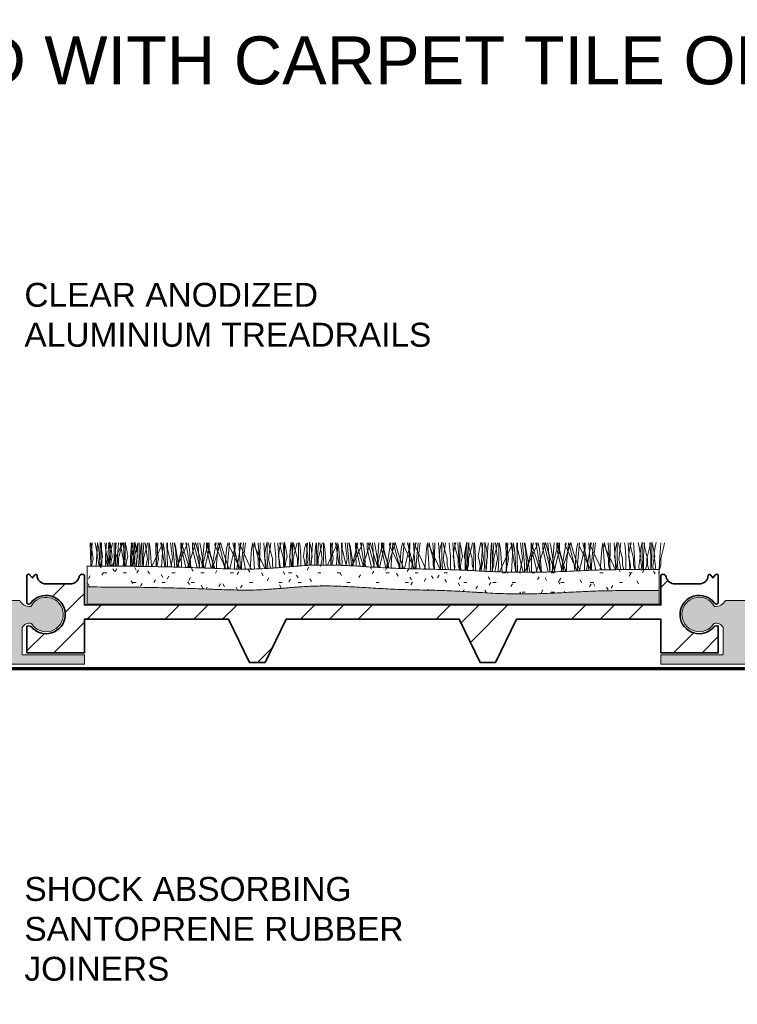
# Model space of a CAD drawing. Header units: millimetres. Extents: x -183 to 175, y -35 to 68.
# Tile 3 of 4: x -37 to 38, y -35 to 68. Entities that reach past the tile are written whole.
import ezdxf

# ---------------------------------------------------------------- set-up
doc = ezdxf.new("R2010")
doc.units = ezdxf.units.MM
for name, color, linetype, lineweight in [('FS-DETAIL', 3, 'Continuous', 35), ('FS-DETAIL-HATCH', 253, 'Continuous', 13), ('FS-DETAIL-THIN', 8, 'Continuous', 18), ('FS-DETAIL-WIDE', 4, 'Continuous', 70), ('FS-TEXT', 7, 'Continuous', 25)]:
    doc.layers.add(name, color=color, linetype=linetype, lineweight=lineweight)
doc.styles.add('Arial', font='arial.ttf', dxfattribs={"height": 2.5})

# ---------------------------------------------------------------- blocks, each defined once
blk = doc.blocks.new('CARPET_H_PROFILE_MAXI')
at = {"layer": 'FS-DETAIL-HATCH'}
for p, q in [((-73.39, -53.15), (-73.34, -55.57)), ((-73.1, -54.82), (-73.32, -53.15)), ((-73.18, -53.15), (-73.25, -54.11)), ((-72.8, -53.51), (-72.88, -53.15)), ((-72.78, -55.58), (-72.63, -53.16)), ((-72.5, -53.81), (-72.63, -53.16)), ((-72.21, -53.73), (-72.37, -53.08)), ((-72.37, -53.43), (-72.37, -53.08)), ((-72.37, -54.75), (-72.37, -53.43)), ((-72.23, -53.15), (-72.18, -55.58)), ((-71.64, -54.82), (-71.86, -53.15)), ((-71.68, -53.15), (-71.74, -53.55)), ((-71.44, -53.15), (-71.51, -54.11)), ((-71.34, -53.81), (-71.47, -53.15)), ((-71.19, -53.77), (-71.36, -53.08)), ((-71.36, -53.43), (-71.36, -53.08)), ((-71.36, -54.75), (-71.36, -53.43)), ((-71.16, -53.66), (-71.06, -53.15)), ((-71.15, -55.59), (-70.12, -53.4)), ((-70.91, -53.43), (-70.91, -53.15)), ((-70.91, -54.75), (-70.91, -53.43)), ((-70.76, -53.15), (-70.71, -55.6)), ((-70.67, -53.15), (-70.72, -53.55)), ((-70.43, -53.15), (-70.5, -54.11)), ((-70.18, -53.51), (-70.26, -53.15)), ((-70.12, -53.4), (-70.17, -53.15)), ((-70.15, -53.66), (-70.05, -53.15)), ((-69.88, -53.81), (-70, -53.15)), ((-69.9, -53.43), (-69.9, -53.15)), ((-69.9, -54.75), (-69.9, -53.43)), ((-69.59, -53.73), (-69.75, -53.08)), ((-69.75, -53.43), (-69.75, -53.08)), ((-69.75, -54.75), (-69.75, -53.43)), ((-69.06, -53.15), (-69.11, -53.55)), ((-68.89, -54.82), (-69.11, -53.15)), ((-68.96, -53.15), (-69.04, -54.11)), ((-68.82, -53.15), (-68.89, -54.11)), ((-68.57, -53.73), (-68.74, -53.08)), ((-68.74, -53.43), (-68.74, -53.08)), ((-68.74, -54.75), (-68.74, -53.43)), ((-68.56, -55.62), (-68.41, -53.15)), ((-68.54, -53.66), (-68.43, -53.15)), ((-68.29, -53.43), (-68.29, -53.15)), ((-68.29, -54.75), (-68.29, -53.43)), ((-68.05, -53.15), (-68.1, -53.55)), ((-68.01, -53.15), (-67.96, -55.62)), ((-67.8, -53.15), (-67.87, -54.11)), ((-67.42, -54.82), (-67.65, -53.15)), ((-67.52, -53.66), (-67.42, -53.15)), ((-67.27, -53.43), (-67.27, -53.15)), ((-67.27, -54.75), (-67.27, -53.43)), ((-67.12, -53.81), (-67.25, -53.15)), ((-66.95, -55.63), (-65.91, -53.4)), ((-66.55, -53.15), (-66.5, -55.64)), ((-66.26, -54.82), (-66.48, -53.15)), ((-66.34, -53.15), (-66.41, -54.11)), ((-65.96, -53.51), (-66.04, -53.15)), ((-65.91, -53.4), (-65.95, -53.15)), ((-65.94, -55.65), (-65.79, -53.16)), ((-65.66, -53.81), (-65.79, -53.16)), ((-65.39, -53.15), (-65.34, -55.67)), ((-65.32, -53.77), (-65.32, -53.15)), ((-64.8, -54.82), (-65.02, -53.15)), ((-64.6, -55.42), (-64.8, -53.15)), ((-64.5, -53.81), (-64.63, -53.15)), ((-64.5, -53.51), (-64.58, -53.15)), ((-64.36, -55.7), (-63.29, -53.4)), ((-64.26, -55.42), (-63.69, -53.15)), ((-63.92, -53.15), (-63.87, -55.71)), ((-63.86, -53.77), (-63.86, -53.14)), ((-63.56, -54.18), (-63.86, -53.14)), ((-63.34, -53.51), (-63.42, -53.15)), ((-63.29, -53.4), (-63.33, -53.15)), ((-63.04, -53.81), (-63.17, -53.15)), ((-62.72, -54.18), (-62.41, -53.1)), ((-62.7, -53.77), (-62.7, -53.15)), ((-62.02, -55.42), (-62.6, -53.15)), ((-62.1, -54.18), (-62.41, -53.1)), ((-61.97, -55.42), (-62.17, -53.15)), ((-61.87, -53.51), (-61.96, -53.15)), ((-61.69, -55.42), (-61.49, -53.15)), ((-61.64, -55.42), (-61.06, -53.15)), ((-61.24, -53.77), (-61.24, -53.14)), ((-60.94, -54.18), (-61.24, -53.14)), ((-60.56, -55.42), (-61.14, -53.15)), ((-60.96, -53.77), (-60.96, -53.15)), ((-60.37, -53.4), (-60.33, -53.15)), ((-59.23, -55.86), (-60.37, -53.4)), ((-60.32, -53.51), (-60.24, -53.15)), ((-60.22, -55.42), (-60.02, -53.15)), ((-60.1, -54.18), (-59.79, -53.1)), ((-59.4, -55.42), (-59.98, -53.15)), ((-59.47, -54.18), (-59.79, -53.1)), ((-59.16, -53.81), (-59.03, -53.15)), ((-59.06, -55.42), (-58.86, -53.15)), ((-58.91, -53.4), (-58.87, -53.15)), ((-57.75, -55.88), (-58.89, -53.45)), ((-57.94, -55.42), (-58.51, -53.15)), ((-58.34, -53.77), (-58.34, -53.15)), ((-58.27, -53.15), (-58.33, -55.88)), ((-57.7, -55.88), (-57.87, -53.15)), ((-57.75, -53.4), (-57.71, -53.15)), ((-56.59, -55.89), (-57.75, -53.4)), ((-57.7, -53.51), (-57.62, -53.15)), ((-57.6, -55.42), (-57.4, -53.15)), ((-57.4, -54.82), (-57.18, -53.15)), ((-56.54, -53.81), (-56.41, -53.16)), ((-56.24, -55.89), (-56.41, -53.16)), ((-56.29, -53.4), (-56.24, -53.13)), ((-55.15, -55.83), (-56.29, -53.4)), ((-56.14, -53.66), (-56.24, -53.13)), ((-55.86, -53.15), (-55.79, -54.11)), ((-55.65, -53.15), (-55.7, -55.86)), ((-55.08, -55.82), (-55.25, -53.15)), ((-55.09, -53.73), (-54.92, -53.08)), ((-54.92, -53.43), (-54.92, -53.08)), ((-54.92, -54.75), (-54.92, -53.43)), ((-54.67, -53.66), (-54.78, -53.15)), ((-54.77, -54.82), (-54.55, -53.15)), ((-54.15, -53.15), (-54.1, -53.55)), ((-53.63, -55.73), (-53.79, -53.15)), ((-53.62, -53.73), (-53.47, -53.13)), ((-53.51, -53.66), (-53.61, -53.15)), ((-53.23, -53.15), (-53.16, -54.11)), ((-52.96, -53.73), (-53.12, -53.08)), ((-53.12, -53.43), (-53.12, -53.08)), ((-53.12, -54.75), (-53.12, -53.43)), ((-52.43, -53.15), (-52.48, -53.55)), ((-52.46, -53.73), (-52.3, -53.08)), ((-52.3, -53.43), (-52.3, -53.08)), ((-52.3, -54.75), (-52.3, -53.43)), ((-52.18, -53.15), (-52.26, -54.11)), ((-52.05, -53.66), (-52.15, -53.15)), ((-51.91, -53.66), (-51.8, -53.15)), ((-51.66, -53.43), (-51.66, -53.15)), ((-51.66, -54.75), (-51.66, -53.43)), ((-51.53, -53.15), (-51.47, -53.55)), ((-51, -53.73), (-50.86, -53.18)), ((-50.64, -54.82), (-50.86, -53.18)), ((-50.72, -53.15), (-50.79, -54.11)), ((-50.33, -53.73), (-50.49, -53.08)), ((-50.49, -53.43), (-50.49, -53.08)), ((-50.49, -54.75), (-50.49, -53.43)), ((-50.31, -55.5), (-50.17, -53.15)), ((-49.8, -53.15), (-49.86, -53.55)), ((-49.77, -53.15), (-49.72, -55.48)), ((-49.56, -53.15), (-49.63, -54.11)), ((-49.18, -54.82), (-49.4, -53.15)), ((-49.28, -53.66), (-49.18, -53.15)), ((-49.03, -53.43), (-49.03, -53.15)), ((-49.03, -54.75), (-49.03, -53.43)), ((-48.88, -53.81), (-49.01, -53.15)), ((-48.63, -55.47), (-47.67, -53.4)), ((-48.31, -53.15), (-48.26, -55.48)), ((-48.02, -54.82), (-48.24, -53.15)), ((-48.1, -53.15), (-48.17, -54.11)), ((-47.72, -53.51), (-47.8, -53.15)), ((-47.67, -53.4), (-47.71, -53.15)), ((-47.69, -55.49), (-47.55, -53.16)), ((-47.42, -53.81), (-47.55, -53.16)), ((-47.15, -53.15), (-47.1, -55.51)), ((-47.08, -53.77), (-47.08, -53.15)), ((-46.56, -54.82), (-46.78, -53.15)), ((-46.36, -55.42), (-46.56, -53.15)), ((-46.26, -53.81), (-46.39, -53.15)), ((-46.26, -53.51), (-46.34, -53.15)), ((-46.05, -55.56), (-45.04, -53.4)), ((-46.02, -55.42), (-45.44, -53.15)), ((-45.68, -53.15), (-45.63, -55.58)), ((-45.62, -53.77), (-45.62, -53.14)), ((-45.32, -54.18), (-45.62, -53.14)), ((-45.09, -53.51), (-45.18, -53.15)), ((-45.04, -53.4), (-45.08, -53.15)), ((-44.79, -53.81), (-44.92, -53.15)), ((-44.48, -54.18), (-44.17, -53.1)), ((-44.46, -53.77), (-44.46, -53.15)), ((-43.78, -55.42), (-44.36, -53.15)), ((-43.86, -54.18), (-44.17, -53.1)), ((-43.73, -55.42), (-43.93, -53.15)), ((-43.63, -53.51), (-43.71, -53.15)), ((-43.44, -55.42), (-43.24, -53.15)), ((-43.39, -55.42), (-42.82, -53.15)), ((-42.99, -53.77), (-42.99, -53.14)), ((-42.69, -54.18), (-42.99, -53.14)), ((-42.32, -55.42), (-42.89, -53.15)), ((-42.72, -53.77), (-42.72, -53.15)), ((-42.13, -53.4), (-42.09, -53.15)), ((-41, -55.83), (-42.13, -53.4)), ((-42.08, -53.51), (-42, -53.15)), ((-41.98, -55.42), (-41.78, -53.15)), ((-41.86, -54.18), (-41.54, -53.1)), ((-41.16, -55.42), (-41.73, -53.15)), ((-41.23, -54.18), (-41.54, -53.1)), ((-40.92, -53.81), (-40.79, -53.15)), ((-40.82, -55.42), (-40.62, -53.15)), ((-40.67, -53.4), (-40.63, -53.15)), ((-39.52, -55.87), (-40.67, -53.4)), ((-39.69, -55.42), (-40.27, -53.15)), ((-40.09, -53.77), (-40.09, -53.15)), ((-40.03, -53.15), (-40.09, -55.85)), ((-39.46, -55.87), (-39.63, -53.15)), ((-39.51, -53.4), (-39.47, -53.15)), ((-38.34, -55.89), (-39.51, -53.4)), ((-39.46, -53.51), (-39.37, -53.15)), ((-39.36, -55.42), (-39.16, -53.15)), ((-39.16, -54.82), (-38.93, -53.15)), ((-38.29, -53.81), (-38.17, -53.16)), ((-38, -55.9), (-38.17, -53.16)), ((-38.04, -53.4), (-38, -53.13)), ((-36.86, -55.92), (-38.04, -53.4)), ((-37.89, -53.66), (-38, -53.13)), ((-37.62, -53.15), (-37.54, -54.11)), ((-37.4, -53.15), (-37.46, -55.91)), ((-36.83, -55.92), (-37.01, -53.15)), ((-36.84, -53.73), (-36.68, -53.08)), ((-36.68, -53.43), (-36.68, -53.08)), ((-36.68, -54.75), (-36.68, -53.43)), ((-36.53, -54.82), (-36.31, -53.15)), ((-36.43, -53.66), (-36.53, -53.15)), ((-35.91, -53.15), (-35.86, -53.55)), ((-35.37, -55.98), (-35.54, -53.15)), ((-35.38, -53.73), (-35.23, -53.13)), ((-35.27, -53.66), (-35.37, -53.15)), ((-34.99, -53.15), (-34.92, -54.11)), ((-34.64, -53.73), (-34.8, -53.08)), ((-34.8, -53.43), (-34.8, -53.08)), ((-34.8, -54.75), (-34.8, -53.43)), ((-34.22, -53.73), (-34.06, -53.08)), ((-34.11, -53.15), (-34.16, -53.55)), ((-34.06, -53.43), (-34.06, -53.08)), ((-34.06, -54.75), (-34.06, -53.43)), ((-33.87, -53.15), (-33.94, -54.11)), ((-33.81, -53.66), (-33.91, -53.15)), ((-33.59, -53.66), (-33.48, -53.15)), ((-33.34, -53.43), (-33.34, -53.15)), ((-33.34, -54.75), (-33.34, -53.43)), ((-33.28, -53.15), (-33.23, -53.55)), ((-32.76, -53.73), (-32.61, -53.13)), ((-32.33, -54.82), (-32.55, -53.15)), ((-32.4, -53.15), (-32.48, -54.11)), ((-32.01, -53.73), (-32.18, -53.08)), ((-32.18, -53.43), (-32.18, -53.08)), ((-32.18, -54.75), (-32.18, -53.43)), ((-32.03, -56.12), (-31.85, -53.15)), ((-31.49, -53.15), (-31.54, -53.55)), ((-31.45, -53.15), (-31.39, -56.15)), ((-31.24, -53.15), (-31.31, -54.11)), ((-30.86, -54.82), (-31.08, -53.15)), ((-30.96, -53.66), (-30.86, -53.15)), ((-30.71, -53.43), (-30.71, -53.15)), ((-30.71, -54.75), (-30.71, -53.43)), ((-30.56, -53.81), (-30.69, -53.15)), ((-30.65, -56.18), (-29.35, -53.4)), ((-29.99, -53.15), (-29.93, -56.2)), ((-29.7, -54.82), (-29.92, -53.15)), ((-29.78, -53.15), (-29.85, -54.11)), ((-29.4, -53.51), (-29.48, -53.15)), ((-29.41, -56.21), (-29.23, -53.16)), ((-29.35, -53.4), (-29.39, -53.15)), ((-29.1, -53.81), (-29.23, -53.16)), ((-28.83, -53.15), (-28.76, -56.22)), ((-28.76, -53.77), (-28.76, -53.15)), ((-28.24, -54.82), (-28.46, -53.15)), ((-28.04, -55.42), (-28.24, -53.15)), ((-27.94, -53.81), (-28.07, -53.15)), ((-28.04, -56.21), (-26.72, -53.4)), ((-27.94, -53.51), (-28.02, -53.15)), ((-27.7, -55.42), (-27.12, -53.15)), ((-27.36, -53.15), (-27.3, -56.22)), ((-27.3, -53.77), (-27.3, -53.14)), ((-27, -54.18), (-27.3, -53.14)), ((-26.78, -53.51), (-26.86, -53.15)), ((-26.72, -53.4), (-26.77, -53.15)), ((-26.48, -53.81), (-26.6, -53.15)), ((-26.16, -54.18), (-25.85, -53.1)), ((-26.14, -53.77), (-26.14, -53.15)), ((-25.46, -55.42), (-26.04, -53.15)), ((-25.54, -54.18), (-25.85, -53.1)), ((-25.41, -55.42), (-25.61, -53.15)), ((-25.31, -53.51), (-25.39, -53.15)), ((-25.13, -55.42), (-24.93, -53.15)), ((-25.07, -55.42), (-24.5, -53.15)), ((-24.68, -53.77), (-24.68, -53.14)), ((-24.38, -54.18), (-24.68, -53.14)), ((-24, -55.42), (-24.58, -53.15)), ((-24.4, -53.77), (-24.4, -53.15)), ((-23.81, -53.4), (-23.77, -53.15)), ((-22.56, -56.08), (-23.81, -53.4)), ((-23.76, -53.51), (-23.68, -53.15)), ((-23.66, -55.42), (-23.46, -53.15)), ((-23.54, -54.18), (-23.22, -53.1)), ((-22.84, -55.42), (-23.41, -53.15)), ((-22.91, -54.18), (-23.22, -53.1)), ((-22.6, -53.81), (-22.47, -53.15)), ((-22.5, -55.42), (-22.3, -53.15)), ((-22.35, -53.4), (-22.31, -53.15)), ((-21.12, -56.02), (-22.33, -53.45)), ((-21.38, -55.42), (-21.95, -53.15)), ((-21.77, -53.77), (-21.77, -53.15)), ((-21.71, -53.15), (-21.77, -56.05)), ((-21.13, -56.02), (-21.31, -53.15)), ((-21.19, -53.4), (-21.15, -53.15)), ((-19.98, -55.98), (-21.19, -53.4)), ((-21.14, -53.51), (-21.05, -53.15)), ((-21.04, -55.42), (-20.84, -53.15)), ((-20.84, -54.82), (-20.62, -53.15)), ((-19.97, -53.81), (-19.85, -53.16)), ((-19.67, -55.98), (-19.85, -53.16)), ((-19.73, -53.4), (-19.68, -53.13)), ((-18.53, -55.96), (-19.73, -53.4)), ((-19.58, -53.66), (-19.68, -53.13)), ((-19.3, -53.15), (-19.22, -54.11)), ((-19.09, -53.15), (-19.14, -55.97)), ((-18.51, -55.96), (-18.69, -53.15)), ((-18.53, -53.73), (-18.36, -53.08)), ((-18.36, -53.43), (-18.36, -53.08)), ((-18.36, -54.75), (-18.36, -53.43)), ((-18.11, -53.66), (-18.22, -53.15)), ((-18.21, -54.82), (-17.99, -53.15)), ((-17.59, -53.15), (-17.54, -53.55)), ((-17.05, -55.94), (-17.22, -53.15)), ((-17.06, -53.73), (-16.91, -53.13)), ((-16.95, -53.66), (-17.05, -53.15)), ((-16.67, -53.15), (-16.6, -54.11)), ((-16.03, -53.73), (-16.18, -53.13)), ((-15.9, -53.73), (-15.74, -53.08)), ((-15.74, -53.43), (-15.74, -53.08)), ((-15.74, -54.75), (-15.74, -53.43)), ((-15.49, -53.66), (-15.59, -53.15)), ((-15.5, -53.15), (-15.55, -53.55)), ((-14.98, -53.66), (-14.88, -53.15)), ((-14.96, -53.15), (-14.91, -53.55)), ((-14.73, -53.43), (-14.73, -53.08)), ((-14.57, -53.73), (-14.73, -53.08)), ((-14.73, -54.75), (-14.73, -53.43)), ((-14.44, -53.73), (-14.29, -53.13)), ((-13.79, -53.15), (-13.87, -54.11)), ((-13.52, -53.66), (-13.41, -53.15)), ((-73.25, -54.11), (-73.34, -55.57)), ((-72.46, -55.58), (-72.8, -53.51)), ((-72.36, -55.58), (-72.5, -53.81)), ((-72.1, -54.56), (-72.21, -53.73)), ((-71.74, -53.55), (-71.81, -54.6)), ((-71.51, -54.11), (-71.6, -55.59)), ((-71.46, -54.78), (-71.16, -53.66)), ((-71.2, -55.59), (-71.34, -53.81)), ((-71.09, -54.56), (-71.19, -53.78)), ((-70.72, -53.55), (-70.8, -54.6)), ((-70.5, -54.11), (-70.59, -55.6)), ((-70.45, -54.78), (-70.15, -53.66)), ((-69.83, -55.6), (-70.18, -53.51)), ((-69.73, -55.61), (-69.88, -53.81)), ((-69.47, -54.56), (-69.59, -53.73)), ((-69.11, -53.55), (-69.19, -54.6)), ((-69.04, -54.11), (-69.13, -55.61)), ((-68.89, -54.11), (-68.98, -55.61)), ((-68.84, -54.78), (-68.54, -53.66)), ((-68.46, -54.56), (-68.57, -53.73)), ((-68.1, -53.55), (-68.17, -54.6)), ((-67.87, -54.11), (-67.97, -55.62)), ((-67.82, -54.78), (-67.52, -53.66)), ((-66.98, -55.63), (-67.12, -53.81)), ((-66.41, -54.11), (-66.51, -55.64)), ((-65.6, -55.66), (-65.96, -53.51)), ((-65.51, -55.66), (-65.66, -53.81)), ((-64.88, -55.68), (-65.32, -53.77)), ((-64.13, -55.7), (-64.5, -53.51)), ((-64.35, -55.7), (-64.5, -53.81)), ((-63.41, -55.72), (-63.86, -53.77)), ((-63.05, -55.73), (-63.56, -54.18)), ((-62.97, -55.73), (-63.34, -53.51)), ((-63.24, -55.73), (-62.72, -54.18)), ((-62.88, -55.74), (-63.04, -53.81)), ((-62.24, -55.75), (-62.7, -53.77)), ((-61.57, -55.78), (-62.1, -54.18)), ((-61.5, -55.78), (-61.87, -53.51)), ((-61.43, -55.78), (-60.96, -53.77)), ((-60.76, -55.8), (-61.24, -53.77)), ((-60.39, -55.82), (-60.94, -54.18)), ((-60.71, -55.81), (-60.32, -53.51)), ((-60.64, -55.81), (-60.1, -54.18)), ((-58.91, -55.87), (-59.47, -54.18)), ((-59.32, -55.85), (-59.16, -53.81)), ((-58.83, -55.87), (-58.34, -53.77)), ((-58.09, -55.88), (-57.7, -53.51)), ((-56.7, -55.89), (-56.54, -53.81)), ((-55.84, -54.78), (-56.14, -53.66)), ((-55.79, -54.11), (-55.68, -55.86)), ((-55.2, -54.56), (-55.09, -53.73)), ((-54.37, -54.78), (-54.67, -53.66)), ((-54.1, -53.55), (-54.02, -54.6)), ((-53.74, -54.56), (-53.62, -53.73)), ((-53.21, -54.78), (-53.51, -53.66)), ((-53.16, -54.11), (-53.06, -55.68)), ((-52.84, -54.56), (-52.96, -53.73)), ((-52.57, -54.56), (-52.46, -53.73)), ((-52.48, -53.55), (-52.56, -54.6)), ((-52.26, -54.11), (-52.35, -55.62)), ((-52.21, -54.78), (-51.91, -53.66)), ((-51.75, -54.78), (-52.05, -53.66)), ((-51.47, -53.55), (-51.4, -54.6)), ((-51.11, -54.56), (-51, -53.73)), ((-50.79, -54.11), (-50.88, -55.53)), ((-50.22, -54.56), (-50.33, -53.73)), ((-49.86, -53.55), (-49.93, -54.6)), ((-49.63, -54.11), (-49.72, -55.48)), ((-49.58, -54.78), (-49.28, -53.66)), ((-48.75, -55.47), (-48.88, -53.81)), ((-48.17, -54.11), (-48.25, -55.48)), ((-47.39, -55.5), (-47.72, -53.51)), ((-47.28, -55.5), (-47.42, -53.81)), ((-46.67, -55.52), (-47.08, -53.77)), ((-45.91, -55.57), (-46.26, -53.51)), ((-46.12, -55.56), (-46.26, -53.81)), ((-45.19, -55.61), (-45.62, -53.77)), ((-44.84, -55.63), (-45.32, -54.18)), ((-44.74, -55.63), (-45.09, -53.51)), ((-44.96, -55.62), (-44.48, -54.18)), ((-44.65, -55.64), (-44.79, -53.81)), ((-44.01, -55.68), (-44.46, -53.77)), ((-43.35, -55.72), (-43.86, -54.18)), ((-43.26, -55.72), (-43.63, -53.51)), ((-43.17, -55.73), (-42.72, -53.77)), ((-42.53, -55.76), (-42.99, -53.77)), ((-42.16, -55.78), (-42.69, -54.18)), ((-42.46, -55.76), (-42.08, -53.51)), ((-42.38, -55.77), (-41.86, -54.18)), ((-40.68, -55.84), (-41.23, -54.18)), ((-41.08, -55.83), (-40.92, -53.81)), ((-40.58, -55.84), (-40.09, -53.77)), ((-39.85, -55.86), (-39.46, -53.51)), ((-38.46, -55.89), (-38.29, -53.81)), ((-37.59, -54.78), (-37.89, -53.66)), ((-37.54, -54.11), (-37.43, -55.91)), ((-36.96, -54.56), (-36.84, -53.73)), ((-36.13, -54.78), (-36.43, -53.66)), ((-35.86, -53.55), (-35.78, -54.6)), ((-35.49, -54.56), (-35.38, -53.73)), ((-34.97, -54.78), (-35.27, -53.66)), ((-34.92, -54.11), (-34.81, -55.91)), ((-34.52, -54.56), (-34.64, -53.73)), ((-34.33, -54.56), (-34.22, -53.73)), ((-34.16, -53.55), (-34.24, -54.6)), ((-33.94, -54.11), (-34.05, -55.91)), ((-33.89, -54.78), (-33.59, -53.66)), ((-33.51, -54.78), (-33.81, -53.66)), ((-33.23, -53.55), (-33.16, -54.6)), ((-32.87, -54.56), (-32.76, -53.73)), ((-32.48, -54.11), (-32.59, -55.91)), ((-31.9, -54.56), (-32.01, -53.73)), ((-31.54, -53.55), (-31.61, -54.6)), ((-31.31, -54.11), (-31.43, -55.91)), ((-31.26, -54.78), (-30.96, -53.66)), ((-30.37, -56.19), (-30.56, -53.81)), ((-29.85, -54.11), (-29.96, -55.91)), ((-28.95, -56.22), (-29.4, -53.51)), ((-28.91, -56.22), (-29.1, -53.81)), ((-28.19, -56.22), (-28.76, -53.77)), ((-27.49, -56.22), (-27.94, -53.51)), ((-27.75, -56.22), (-27.94, -53.81)), ((-26.73, -56.21), (-27.3, -53.77)), ((-26.33, -56.21), (-27, -54.18)), ((-26.84, -56.21), (-26.16, -54.18)), ((-26.33, -56.21), (-26.78, -53.51)), ((-26.28, -56.21), (-26.48, -53.81)), ((-25.57, -56.19), (-26.14, -53.77)), ((-24.88, -56.17), (-25.54, -54.18)), ((-24.87, -56.17), (-25.31, -53.51)), ((-24.96, -56.17), (-24.4, -53.77)), ((-24.12, -56.15), (-24.68, -53.77)), ((-23.73, -56.13), (-24.38, -54.18)), ((-24.2, -56.15), (-23.76, -53.51)), ((-24.19, -56.15), (-23.54, -54.18)), ((-22.28, -56.07), (-22.91, -54.18)), ((-22.78, -56.09), (-22.6, -53.81)), ((-22.31, -56.07), (-21.77, -53.77)), ((-21.56, -56.04), (-21.14, -53.51)), ((-20.15, -55.99), (-19.97, -53.81)), ((-19.28, -54.78), (-19.58, -53.66)), ((-19.22, -54.11), (-19.11, -55.91)), ((-18.64, -54.56), (-18.53, -53.73)), ((-17.81, -54.78), (-18.11, -53.66)), ((-17.54, -53.55), (-17.46, -54.6)), ((-17.18, -54.56), (-17.06, -53.73)), ((-16.65, -54.78), (-16.95, -53.66)), ((-16.6, -54.11), (-16.49, -55.91)), ((-15.92, -54.56), (-16.03, -53.73)), ((-16.01, -54.56), (-15.9, -53.73)), ((-15.55, -53.55), (-15.63, -54.6)), ((-15.19, -54.78), (-15.49, -53.66)), ((-15.28, -54.78), (-14.98, -53.66)), ((-14.91, -53.55), (-14.84, -54.6)), ((-14.45, -54.56), (-14.57, -53.73)), ((-14.55, -54.56), (-14.44, -53.73)), ((-13.87, -54.11), (-13.98, -55.91)), ((-13.82, -54.78), (-13.52, -53.66)), ((-73.26, -55.57), (-73.1, -54.82)), ((-72.43, -55.58), (-72.37, -54.75)), ((-72.28, -55.58), (-72.21, -55.08)), ((-72.21, -55.08), (-72.1, -54.56)), ((-71.81, -54.6), (-71.81, -55.59)), ((-71.8, -55.59), (-71.64, -54.82)), ((-71.5, -55.59), (-71.46, -55.46)), ((-71.46, -55.46), (-71.46, -54.78)), ((-71.41, -55.59), (-71.36, -54.75)), ((-71.27, -55.59), (-71.2, -55.08)), ((-71.2, -55.08), (-71.09, -54.56)), ((-70.96, -55.59), (-70.91, -54.75)), ((-70.8, -54.6), (-70.8, -55.6)), ((-70.49, -55.6), (-70.45, -55.46)), ((-70.45, -55.46), (-70.45, -54.78)), ((-69.95, -55.6), (-69.9, -54.75)), ((-69.8, -55.61), (-69.75, -54.75)), ((-69.66, -55.61), (-69.59, -55.08)), ((-69.59, -55.08), (-69.47, -54.56)), ((-69.19, -54.6), (-69.19, -55.61)), ((-69.05, -55.61), (-68.89, -54.82)), ((-68.88, -55.61), (-68.84, -55.46)), ((-68.84, -55.46), (-68.84, -54.78)), ((-68.79, -55.61), (-68.74, -54.75)), ((-68.65, -55.61), (-68.57, -55.08)), ((-68.57, -55.08), (-68.46, -54.56)), ((-68.34, -55.62), (-68.29, -54.75)), ((-68.17, -54.6), (-68.17, -55.62)), ((-67.87, -55.62), (-67.82, -55.46)), ((-67.82, -55.46), (-67.82, -54.78)), ((-67.59, -55.62), (-67.42, -54.82)), ((-67.33, -55.63), (-67.27, -54.75)), ((-66.43, -55.64), (-66.26, -54.82)), ((-64.98, -55.68), (-64.8, -54.82)), ((-64.6, -55.69), (-64.6, -55.42)), ((-64.29, -55.7), (-64.26, -55.42)), ((-62, -55.76), (-62.02, -55.42)), ((-61.97, -55.76), (-61.97, -55.42)), ((-61.69, -55.77), (-61.69, -55.42)), ((-61.67, -55.77), (-61.64, -55.42)), ((-60.53, -55.81), (-60.56, -55.42)), ((-60.22, -55.82), (-60.22, -55.42)), ((-59.36, -55.85), (-59.4, -55.42)), ((-59.06, -55.86), (-59.06, -55.42)), ((-57.9, -55.88), (-57.94, -55.42)), ((-57.6, -55.88), (-57.6, -55.42)), ((-57.18, -55.89), (-57.4, -54.82)), ((-55.84, -55.46), (-55.84, -54.78)), ((-55.72, -55.86), (-55.84, -55.46)), ((-55.09, -55.08), (-55.2, -54.56)), ((-55.01, -55.61), (-55.09, -55.08)), ((-54.86, -55.81), (-54.92, -54.75)), ((-54.57, -55.8), (-54.77, -54.82)), ((-54.37, -55.46), (-54.37, -54.78)), ((-54.28, -55.78), (-54.37, -55.46)), ((-54.02, -54.6), (-54.02, -55.76)), ((-53.62, -55.08), (-53.74, -54.56)), ((-53.55, -55.61), (-53.62, -55.08)), ((-53.21, -55.46), (-53.21, -54.78)), ((-53.15, -55.69), (-53.21, -55.46)), ((-53.18, -55.69), (-53.12, -54.75)), ((-53.03, -55.61), (-52.96, -55.08)), ((-52.96, -55.08), (-52.84, -54.56)), ((-52.46, -55.08), (-52.57, -54.56)), ((-52.56, -54.6), (-52.56, -55.64)), ((-52.39, -55.61), (-52.46, -55.08)), ((-52.25, -55.61), (-52.3, -54.75)), ((-52.25, -55.61), (-52.21, -55.46)), ((-52.21, -55.46), (-52.21, -54.78)), ((-51.75, -55.46), (-51.75, -54.78)), ((-51.71, -55.58), (-51.75, -55.46)), ((-51.71, -55.58), (-51.66, -54.75)), ((-51.4, -54.6), (-51.4, -55.56)), ((-51, -55.08), (-51.11, -54.56)), ((-50.94, -55.53), (-51, -55.08)), ((-50.79, -55.52), (-50.64, -54.82)), ((-50.54, -55.5), (-50.49, -54.75)), ((-50.39, -55.5), (-50.33, -55.08)), ((-50.33, -55.08), (-50.22, -54.56)), ((-49.93, -54.6), (-49.93, -55.49)), ((-49.59, -55.48), (-49.58, -55.46)), ((-49.58, -55.46), (-49.58, -54.78)), ((-49.32, -55.48), (-49.18, -54.82)), ((-49.07, -55.47), (-49.03, -54.75)), ((-48.15, -55.48), (-48.02, -54.82)), ((-46.7, -55.52), (-46.56, -54.82)), ((-46.36, -55.54), (-46.36, -55.42)), ((-46.03, -55.56), (-46.02, -55.42)), ((-43.76, -55.69), (-43.78, -55.42)), ((-43.73, -55.69), (-43.73, -55.42)), ((-43.44, -55.71), (-43.44, -55.42)), ((-43.42, -55.71), (-43.39, -55.42)), ((-42.29, -55.77), (-42.32, -55.42)), ((-41.98, -55.78), (-41.98, -55.42)), ((-41.12, -55.82), (-41.16, -55.42)), ((-40.82, -55.83), (-40.82, -55.42)), ((-39.66, -55.86), (-39.69, -55.42)), ((-39.36, -55.87), (-39.36, -55.42)), ((-38.94, -55.88), (-39.16, -54.82)), ((-37.59, -55.46), (-37.59, -54.78)), ((-37.47, -55.91), (-37.59, -55.46)), ((-36.84, -55.08), (-36.96, -54.56)), ((-36.77, -55.61), (-36.84, -55.08)), ((-36.61, -55.93), (-36.68, -54.75)), ((-36.3, -55.94), (-36.53, -54.82)), ((-36.13, -55.46), (-36.13, -54.78)), ((-35.99, -55.95), (-36.13, -55.46)), ((-35.78, -54.6), (-35.78, -55.8)), ((-35.38, -55.08), (-35.49, -54.56)), ((-35.31, -55.61), (-35.38, -55.08)), ((-34.97, -55.46), (-34.97, -54.78)), ((-34.82, -55.99), (-34.97, -55.46)), ((-34.88, -55.99), (-34.8, -54.75)), ((-34.71, -55.61), (-34.64, -55.08)), ((-34.64, -55.08), (-34.52, -54.56)), ((-34.22, -55.08), (-34.33, -54.56)), ((-34.24, -54.6), (-34.24, -55.8)), ((-34.14, -55.61), (-34.22, -55.08)), ((-33.98, -56.04), (-34.06, -54.75)), ((-34.05, -56.03), (-33.89, -55.46)), ((-33.89, -55.46), (-33.89, -54.78)), ((-33.51, -55.46), (-33.51, -54.78)), ((-33.33, -56.07), (-33.51, -55.46)), ((-33.42, -56.06), (-33.34, -54.75)), ((-33.16, -54.6), (-33.16, -55.8)), ((-32.76, -55.08), (-32.87, -54.56)), ((-32.68, -55.61), (-32.76, -55.08)), ((-32.59, -56.1), (-32.33, -54.82)), ((-32.26, -56.12), (-32.18, -54.75)), ((-32.09, -55.61), (-32.01, -55.08)), ((-32.01, -55.08), (-31.9, -54.56)), ((-31.61, -54.6), (-31.61, -55.8)), ((-31.46, -56.15), (-31.26, -55.46)), ((-31.26, -55.46), (-31.26, -54.78)), ((-31.14, -56.16), (-30.86, -54.82)), ((-30.8, -56.18), (-30.71, -54.75)), ((-29.98, -56.2), (-29.7, -54.82)), ((-28.53, -56.22), (-28.24, -54.82)), ((-28.04, -56.22), (-28.04, -55.42)), ((-27.77, -56.22), (-27.7, -55.42)), ((-25.4, -56.19), (-25.46, -55.42)), ((-25.41, -56.19), (-25.41, -55.42)), ((-25.14, -56.18), (-25.07, -55.42)), ((-25.13, -56.18), (-25.13, -55.42)), ((-23.94, -56.14), (-24, -55.42)), ((-23.66, -56.13), (-23.66, -55.42)), ((-22.78, -56.09), (-22.84, -55.42)), ((-22.5, -56.08), (-22.5, -55.42)), ((-21.32, -56.03), (-21.38, -55.42)), ((-21.04, -56.02), (-21.04, -55.42)), ((-20.59, -56), (-20.84, -54.82)), ((-19.28, -55.46), (-19.28, -54.78)), ((-19.13, -55.97), (-19.28, -55.46)), ((-18.53, -55.08), (-18.64, -54.56)), ((-18.45, -55.61), (-18.53, -55.08)), ((-18.29, -55.96), (-18.36, -54.75)), ((-17.98, -55.95), (-18.21, -54.82)), ((-17.81, -55.46), (-17.81, -54.78)), ((-17.67, -55.95), (-17.81, -55.46)), ((-17.46, -54.6), (-17.46, -55.8)), ((-17.06, -55.08), (-17.18, -54.56)), ((-16.99, -55.61), (-17.06, -55.08)), ((-16.65, -55.46), (-16.65, -54.78)), ((-16.51, -55.94), (-16.65, -55.46)), ((-16.1, -55.61), (-16.03, -55.08)), ((-16.03, -55.08), (-15.92, -54.56)), ((-15.9, -55.08), (-16.01, -54.56)), ((-15.83, -55.61), (-15.9, -55.08)), ((-15.67, -55.94), (-15.74, -54.75)), ((-15.63, -54.6), (-15.63, -55.8)), ((-15.41, -55.94), (-15.28, -55.46)), ((-15.28, -55.46), (-15.28, -54.78)), ((-15.19, -55.46), (-15.19, -54.78)), ((-15.05, -55.94), (-15.19, -55.46)), ((-14.84, -54.6), (-14.84, -55.8)), ((-14.8, -55.94), (-14.73, -54.75)), ((-14.64, -55.61), (-14.57, -55.08)), ((-14.57, -55.08), (-14.45, -54.56)), ((-14.44, -55.08), (-14.55, -54.56)), ((-14.36, -55.61), (-14.44, -55.08)), ((-13.95, -55.94), (-13.82, -55.46)), ((-13.82, -55.46), (-13.82, -54.78)), ((-55.03, -55.82), (-55.01, -55.61)), ((-53.56, -55.73), (-53.55, -55.61)), ((-53.02, -55.68), (-53.03, -55.61)), ((-52.39, -55.63), (-52.39, -55.61)), ((-36.8, -55.93), (-36.77, -55.61)), ((-35.78, -55.8), (-35.78, -55.96)), ((-35.34, -55.98), (-35.31, -55.61)), ((-34.81, -55.91), (-34.81, -55.99)), ((-34.68, -56), (-34.71, -55.61)), ((-34.24, -55.8), (-34.24, -56.02)), ((-34.18, -56.03), (-34.14, -55.61)), ((-34.05, -55.91), (-34.04, -56.03)), ((-33.16, -55.8), (-33.15, -56.07)), ((-32.73, -56.09), (-32.68, -55.61)), ((-32.59, -55.91), (-32.57, -56.1)), ((-32.04, -56.12), (-32.09, -55.61)), ((-31.61, -55.8), (-31.62, -56.14)), ((-31.43, -55.91), (-31.41, -56.15)), ((-29.96, -55.91), (-29.94, -56.2)), ((-28.04, -56.22), (-28.04, -56.21)), ((-19.11, -55.91), (-19.12, -55.97)), ((-18.48, -55.96), (-18.45, -55.61)), ((-17.46, -55.8), (-17.46, -55.94)), ((-17.02, -55.94), (-16.99, -55.61)), ((-16.49, -55.91), (-16.49, -55.94)), ((-16.07, -55.94), (-16.1, -55.61)), ((-15.86, -55.94), (-15.83, -55.61)), ((-15.63, -55.8), (-15.63, -55.94)), ((-14.84, -55.8), (-14.83, -55.94)), ((-14.61, -55.94), (-14.64, -55.61)), ((-14.39, -55.94), (-14.36, -55.61))]:
    blk.add_line(p, q, dxfattribs=at)

msp = doc.modelspace()

# ---------------------------------------------------------------- hatches: boundary and pattern name
at = {"layer": 'FS-DETAIL-HATCH'}
h = msp.add_hatch(dxfattribs=at)
h.set_pattern_fill('FP_4', color=256, style=0, pattern_type=2)
h.set_pattern_definition([(0, (-1427.1148, -3314.3196), (4.064, 1.016), [0.335, -2.713, 0.335, -2.713, -16.256]), (0, (-1427.1148, -3314.3196), (4.064, 1.016), [-6.096, 0.335, -5.761, 0.335, -2.713, -7.112]), (0, (-1427.1148, -3314.3196), (4.064, 1.016), [-15.24, 0.335, -1.697, 0.335, -4.745]), (120, (-1425.5908, -3313.8116), (-2.9118818, 3.01152724), [0.335, -2.713, 0.335, -2.713, -16.256]), (120, (-1425.5908, -3313.8116), (-2.9118818, 3.01152724), [-6.096, 0.335, -5.761, 0.335, -2.713, -7.112]), (120, (-1425.5908, -3313.8116), (-2.9118818, 3.01152724), [-15.24, 0.335, -1.697, 0.335, -4.745]), (240, (-1425.0828, -3311.7796), (-1.1521182, -4.02752724), [0.335, -2.713, 0.335, -2.713, -16.256]), (240, (-1425.0828, -3311.7796), (-1.1521182, -4.02752724), [-6.096, 0.335, -5.761, 0.335, -2.713, -7.112]), (240, (-1425.0828, -3311.7796), (-1.1521182, -4.02752724), [-15.24, 0.335, -1.697, 0.335, -4.745])])
h.paths.add_polyline_path([(15.533, 7.826), (17.692, 7.868), (19.768, 7.955), (21.742, 8.057), (23.852, 8.14), (26.947, 8.18), (29.922, 8.185), (29.922, 10.372), (26.437, 10.366), (23.88, 10.327), (17.67, 10.101), (15.47, 10.084), (13.287, 10.126), (7.029, 10.386), (2.91, 10.48), (0.851, 10.575), (-1.164, 10.698), (-3.06, 10.802), (-4.81, 10.845), (-6.516, 10.813), (-8.304, 10.697), (-10.253, 10.536), (-12.394, 10.42), (-14.807, 10.434), (-18.014, 10.548), (-22.765, 10.678), (-29.808, 10.74), (-29.808, 8.553), (-22.764, 8.491), (-18.012, 8.361), (-14.805, 8.247), (-12.392, 8.234), (-10.251, 8.349), (-8.301, 8.511), (-6.513, 8.627), (-4.807, 8.659), (-3.06, 8.615), (-1.169, 8.512), (0.838, 8.39), (2.889, 8.294), (7.008, 8.19), (9.097, 8.1), (11.215, 7.973), (13.361, 7.864)], flags=0)
at = {"layer": 'FS-DETAIL-HATCH', "lineweight": 18}
h = msp.add_hatch(dxfattribs=at)
h.set_pattern_fill('FP_1', color=256, style=0, pattern_type=2)
h.set_pattern_definition([(45, (-1504.452, -3330.239), (14.142136, -9e-16), [20, 0]), (45, (-1501.452, -3330.239), (14.142136, -9e-16), [20, 0]), (45, (-1498.452, -3330.239), (14.142136, -9e-16), [20, 0])])
h.paths.add_polyline_path([(-12.844, 0.675), (-11.218, 0.675), (-9.031, 5.175), (9.035, 5.175), (11.222, 0.675), (12.848, 0.675), (15.035, 5.175), (30.102, 5.175), (30.102, 1.675), (36.102, 1.675), (36.102, 4.475), (35.961, 4.492), (35.82, 4.473), (35.689, 4.421), (35.574, 4.337), (35.483, 4.228), (35.074, 3.927), (34.603, 3.739), (34.099, 3.675), (33.596, 3.74), (33.125, 3.93), (32.717, 4.232), (32.398, 4.628), (32.189, 5.091), (32.104, 5.591), (32.147, 6.097), (32.316, 6.576), (32.601, 6.996), (32.982, 7.332), (33.435, 7.561), (33.931, 7.668), (34.439, 7.646), (34.924, 7.498), (35.357, 7.232), (35.795, 6.791), (35.85, 6.771), (35.908, 6.765), (35.965, 6.773), (36.019, 6.796), (36.065, 6.83), (36.102, 6.875), (36.102, 9.775), (36.045, 9.841), (35.963, 9.872), (35.877, 9.862), (35.838, 9.841), (35.535, 9.505), (35.263, 9.838), (35.194, 9.864), (35.122, 9.852), (35.09, 9.833), (35.047, 9.773), (35.009, 9.535), (34.911, 9.316), (34.76, 9.129), (34.565, 8.988), (34.341, 8.901), (34.102, 8.875), (31.591, 8.875), (31.379, 8.894), (31.178, 8.959), (30.996, 9.068), (30.843, 9.215), (30.726, 9.392), (30.598, 9.742), (30.544, 9.803), (30.476, 9.848), (30.399, 9.874), (30.318, 9.88), (30.238, 9.865), (30.164, 9.831), (30.102, 9.779), (30.102, 6.675), (-30.098, 6.675), (-30.098, 9.779), (-30.16, 9.831), (-30.234, 9.865), (-30.314, 9.88), (-30.395, 9.874), (-30.472, 9.848), (-30.54, 9.803), (-30.594, 9.742), (-30.633, 9.658), (-30.648, 9.591), (-30.722, 9.392), (-30.839, 9.215), (-30.992, 9.068), (-31.174, 8.959), (-31.375, 8.894), (-31.586, 8.875), (-34.098, 8.875), (-34.337, 8.901), (-34.561, 8.988), (-34.755, 9.129), (-34.907, 9.316), (-35.005, 9.535), (-35.043, 9.773), (-35.086, 9.833), (-35.153, 9.863), (-35.226, 9.856), (-35.259, 9.838), (-35.531, 9.505), (-35.834, 9.841), (-35.915, 9.872), (-36.002, 9.861), (-36.041, 9.841), (-36.098, 9.775), (-36.098, 6.875), (-36.061, 6.83), (-36.015, 6.796), (-35.961, 6.773), (-35.904, 6.765), (-35.846, 6.771), (-35.791, 6.791), (-35.743, 6.823), (-35.69, 6.881), (-35.353, 7.232), (-34.92, 7.498), (-34.435, 7.646), (-33.927, 7.668), (-33.431, 7.561), (-32.969, 7.324), (-32.597, 6.996), (-32.306, 6.559), (-32.143, 6.097), (-32.1, 5.591), (-32.185, 5.091), (-32.394, 4.628), (-32.713, 4.232), (-33.121, 3.93), (-33.592, 3.74), (-34.095, 3.675), (-34.599, 3.739), (-35.086, 3.939), (-35.479, 4.228), (-35.57, 4.337), (-35.69, 4.423), (-35.816, 4.473), (-35.957, 4.492), (-36.098, 4.475), (-36.098, 1.675), (-30.098, 1.675), (-30.098, 5.175), (-15.031, 5.175)], flags=0)
at = {"layer": 'FS-DETAIL-HATCH'}
h = msp.add_hatch(color=256, dxfattribs=at)
h.paths.add_polyline_path([(6.995, 6.751), (29.939, 6.751), (29.939, 8.751), (29.922, 8.751), (29.922, 8.185), (26.425, 8.179), (23.852, 8.14), (21.742, 8.057), (19.768, 7.955), (17.67, 7.867), (15.47, 7.827), (13.287, 7.868), (11.168, 7.976), (9.09, 8.1), (7.008, 8.19), (2.504, 8.312), (0.838, 8.39), (-1.169, 8.512), (-3.06, 8.615), (-3.06, 6.751), (4.943, 6.751)], flags=0)
h.paths.add_polyline_path([(-14.805, 6.751), (-3.06, 6.751), (-3.06, 8.615), (-4.81, 8.659), (-6.516, 8.627), (-8.304, 8.511), (-10.253, 8.349), (-12.394, 8.234), (-14.805, 8.247), (-14.805, 8.234)], flags=0)
h.paths.add_polyline_path([(-28.05, 6.751), (-14.805, 6.751), (-14.807, 8.248), (-18.014, 8.361), (-22.765, 8.491), (-29.808, 8.553), (-29.808, 6.751)], flags=0)
for points in [[(-47.102, 0.484), (-30.094, 0.484), (-30.094, 1.484), (-36.598, 1.484), (-36.598, 4.307), (-36.496, 4.471), (-36.358, 4.605), (-36.191, 4.702), (-36.006, 4.756), (-35.813, 4.763), (-35.624, 4.723), (-35.342, 4.376), (-34.982, 4.109), (-34.568, 3.939), (-34.124, 3.877), (-33.679, 3.926), (-33.26, 4.084), (-32.893, 4.34), (-32.6, 4.679), (-32.401, 5.08), (-32.307, 5.529), (-32.323, 5.965), (-32.45, 6.395), (-32.679, 6.78), (-32.996, 7.096), (-33.381, 7.324), (-33.81, 7.45), (-34.258, 7.466), (-34.696, 7.371), (-35.096, 7.171), (-35.435, 6.878), (-35.69, 6.51), (-35.971, 6.518), (-36.241, 6.592), (-36.487, 6.728), (-36.694, 6.918), (-36.85, 7.151), (-40.346, 7.151), (-40.502, 6.918), (-40.709, 6.728), (-40.954, 6.592), (-41.225, 6.518), (-41.505, 6.51), (-41.761, 6.878), (-42.1, 7.171), (-42.5, 7.371), (-42.938, 7.466), (-43.385, 7.45), (-43.815, 7.324), (-44.2, 7.096), (-44.517, 6.78), (-44.746, 6.395), (-44.873, 5.965), (-44.889, 5.518), (-44.795, 5.08), (-44.595, 4.679), (-44.303, 4.34), (-43.936, 4.084), (-43.517, 3.926), (-43.072, 3.877), (-42.628, 3.939), (-42.214, 4.109), (-41.854, 4.376), (-41.572, 4.723), (-41.383, 4.763), (-41.19, 4.756), (-41.005, 4.702), (-40.838, 4.605), (-40.7, 4.471), (-40.598, 4.307), (-40.598, 1.484), (-47.102, 1.484)], [(39.168, 0.484), (47.106, 0.484), (47.106, 1.484), (40.602, 1.484), (40.602, 4.307), (40.704, 4.471), (40.842, 4.605), (41.009, 4.702), (41.194, 4.756), (41.387, 4.763), (41.576, 4.723), (41.858, 4.376), (42.224, 4.107), (42.632, 3.939), (43.076, 3.877), (43.521, 3.926), (43.94, 4.084), (44.307, 4.34), (44.6, 4.679), (44.799, 5.08), (44.893, 5.529), (44.877, 5.965), (44.75, 6.395), (44.521, 6.78), (44.204, 7.096), (43.819, 7.324), (43.39, 7.45), (42.942, 7.466), (42.504, 7.371), (42.104, 7.171), (41.765, 6.878), (41.51, 6.51), (41.229, 6.518), (40.959, 6.592), (40.713, 6.728), (40.506, 6.918), (40.35, 7.151), (36.854, 7.151), (36.698, 6.918), (36.491, 6.728), (36.246, 6.592), (35.975, 6.518), (35.695, 6.51), (35.439, 6.878), (35.1, 7.171), (34.7, 7.371), (34.262, 7.466), (33.815, 7.45), (33.385, 7.324), (33, 7.096), (32.683, 6.78), (32.454, 6.395), (32.327, 5.965), (32.311, 5.518), (32.405, 5.08), (32.605, 4.679), (32.897, 4.34), (33.264, 4.084), (33.683, 3.926), (34.128, 3.877), (34.572, 3.939), (34.986, 4.109), (35.346, 4.376), (35.628, 4.723), (35.817, 4.763), (36.01, 4.756), (36.195, 4.702), (36.362, 4.605), (36.5, 4.471), (36.602, 4.307), (36.602, 1.484), (30.098, 1.484), (30.098, 0.484), (38.602, 0.484)]]:
    msp.add_hatch(color=256, dxfattribs=at).paths.add_polyline_path(points, flags=0)

# ---------------------------------------------------------------- linework, layer by layer
at = {"layer": 'FS-DETAIL', "flags": 128}
msp.add_lwpolyline([(-30.098, 9.779, 0.6495569), (-30.648, 9.591, -0.3507355), (-31.586, 8.875), (-34.098, 8.875, -0.4118059), (-35.043, 9.773, 0.667183), (-35.306, 9.782), (-35.531, 9.505), (-35.776, 9.776, 0.609352), (-36.098, 9.775), (-36.098, 6.875, 0.5370451), (-35.705, 6.866, -2.6436192), (-35.479, 4.228, 0.3215119), (-36.098, 4.475), (-36.098, 1.675), (-30.098, 1.675), (-30.098, 5.175), (-15.031, 5.175), (-12.844, 0.675), (-11.218, 0.675), (-9.031, 5.175), (9.035, 5.175), (11.222, 0.675), (12.848, 0.675), (15.035, 5.175), (30.102, 5.175), (30.102, 1.675), (36.102, 1.675), (36.102, 4.475, 0.3215119), (35.483, 4.228, -2.6436192), (35.709, 6.866, 0.5370451), (36.102, 6.875), (36.102, 9.775, 0.609352), (35.78, 9.776), (35.535, 9.505), (35.31, 9.782, 0.667183), (35.047, 9.773, -0.4118059), (34.102, 8.875), (31.591, 8.875, -0.3507355), (30.652, 9.591, 0.6495569), (30.102, 9.779), (30.102, 6.675), (-30.098, 6.675)], format="xyb", close=True, dxfattribs=at)
at = {"layer": 'FS-DETAIL-THIN'}
for p, q in [((-29.808, 10.74), (-29.808, 8.553)), ((29.922, 8.185), (29.922, 10.372)), ((-29.808, 8.553), (-29.808, 6.751)), ((29.939, 6.751), (29.939, 8.185)), ((-29.808, 6.751), (29.939, 6.751))]:
    msp.add_line(p, q, dxfattribs=at)
for points in [[(-38.598, 7.151), (-40.346, 7.151, -0.306695), (-41.505, 6.51, 3.7564264), (-41.572, 4.723, -0.3836815), (-40.598, 4.307), (-40.598, 1.484), (-47.102, 1.484), (-47.102, 0.484), (-38.598, 0.484), (-30.094, 0.484), (-30.094, 1.484), (-36.598, 1.484), (-36.598, 4.307, -0.3836815), (-35.624, 4.723, 3.7564264), (-35.69, 6.51, -0.306695), (-36.85, 7.151)], [(41.51, 6.51, -3.7564264), (41.576, 4.723, 0.3836815), (40.602, 4.307), (40.602, 1.484), (47.106, 1.484), (47.106, 0.484), (38.602, 0.484), (30.098, 0.484), (30.098, 1.484), (36.602, 1.484), (36.602, 4.307, 0.3836815), (35.628, 4.723, -3.7564264), (35.695, 6.51, 0.306695), (36.854, 7.151), (38.602, 7.151), (40.35, 7.151, 0.306695)]]:
    msp.add_lwpolyline(points, format="xyb", close=True, dxfattribs=at)
for points, knots in [([(29.922, 10.372), (28.605, 10.375), (26.256, 10.371), (23.817, 10.336), (22.099, 10.263), (20.778, 10.203), (19.465, 10.146), (17.683, 10.094), (15.466, 10.074), (13.274, 10.117), (11.161, 10.214), (9.088, 10.322), (7.029, 10.392), (4.97, 10.427), (2.912, 10.471), (0.844, 10.57), (-1.184, 10.702), (-3.09, 10.813), (-4.818, 10.857), (-6.219, 10.834), (-7.245, 10.775), (-7.841, 10.732), (-8.302, 10.698), (-8.774, 10.66), (-9.254, 10.616), (-9.746, 10.573), (-10.251, 10.535), (-10.767, 10.5), (-11.466, 10.455), (-12.394, 10.413), (-13.51, 10.409), (-14.559, 10.426), (-15.512, 10.454), (-16.252, 10.483), (-17.065, 10.516), (-18.314, 10.558), (-20.07, 10.617), (-23.519, 10.704), (-27.078, 10.73), (-29.808, 10.74)], [0, 0, 0, 0, 0.0416667, 0.0833333, 0.125, 0.1458333, 0.1666667, 0.2083333, 0.25, 0.2916667, 0.3333333, 0.375, 0.4166667, 0.4583333, 0.5, 0.5416667, 0.5833333, 0.625, 0.6666667, 0.7083333, 0.7291667, 0.7395833, 0.75, 0.7604167, 0.7708333, 0.78125, 0.7916667, 0.8020833, 0.8125, 0.8333333, 0.8541667, 0.875, 0.8854167, 0.8958333, 0.90625, 0.9166667, 0.9375, 0.9583333, 1, 1, 1, 1]), ([(-29.808, 8.553), (-27.077, 8.544), (-23.518, 8.517), (-20.068, 8.43), (-18.312, 8.371), (-17.063, 8.33), (-16.25, 8.296), (-15.51, 8.267), (-14.556, 8.239), (-13.508, 8.222), (-12.392, 8.226), (-11.463, 8.268), (-10.765, 8.314), (-10.249, 8.349), (-9.744, 8.386), (-9.252, 8.43), (-8.771, 8.473), (-8.299, 8.512), (-7.838, 8.545), (-7.242, 8.589), (-6.215, 8.648), (-4.815, 8.67), (-3.089, 8.626), (-1.189, 8.516), (0.832, 8.384), (2.89, 8.285), (4.941, 8.24), (7.004, 8.198), (8.744, 8.123), (10.151, 8.038), (11.213, 7.973), (12.283, 7.911), (13.718, 7.844), (15.535, 7.812), (17.705, 7.86), (19.451, 7.938), (20.751, 8.006), (22.065, 8.074), (23.786, 8.149), (26.246, 8.184), (28.602, 8.189), (29.922, 8.185)], [0, 0, 0, 0, 0.0416667, 0.0625, 0.0833333, 0.09375, 0.1041667, 0.1145833, 0.125, 0.1458333, 0.1666667, 0.1875, 0.1979167, 0.2083333, 0.21875, 0.2291667, 0.2395833, 0.25, 0.2604167, 0.2708333, 0.2916667, 0.3333333, 0.375, 0.4166667, 0.4583333, 0.5, 0.5416667, 0.5833333, 0.625, 0.6458333, 0.6666667, 0.6875, 0.7083333, 0.75, 0.7916667, 0.8333333, 0.8541667, 0.875, 0.9166667, 0.9583333, 1, 1, 1, 1])]:
    msp.add_open_spline(points, degree=3, knots=knots, dxfattribs=at)
at = {"layer": 'FS-DETAIL-WIDE', "lineweight": 70}
msp.add_line((172.45, 0), (-172.446, 0), dxfattribs=at)

# ---------------------------------------------------------------- block references
at = {"layer": 'FS-DETAIL-THIN'}
msp.add_blockref('CARPET_H_PROFILE_MAXI', (43.907, 66.31), dxfattribs=at)

# ---------------------------------------------------------------- texts
at = {"color": 50, "insert": (-30.409, -35.021), "char_height": 2.5, "attachment_point": 9, "style": 'Arial'}
msp.add_mtext('\\A1;', dxfattribs=at)
at = {"layer": 'FS-TEXT', "insert": (-103.358, 62.78), "char_height": 5, "width": 200.10799, "attachment_point": 4, "line_spacing_factor": 0.938532, "style": 'Arial', "bg_fill": 2}
msp.add_mtext('{\\C7;DETAIL 2: REBATED WITH CARPET TILE OR VINYL (MAXI 2)}', dxfattribs=at)
at = {"layer": 'FS-TEXT', "color": 7, "char_height": 2.5, "style": 'Arial'}
for s, insert, attachment_point in [('CLEAR ANODIZED\\PALUMINIUM TREADRAILS', (-36.359, 40.305), 1), ('SHOCK ABSORBING\\PSANTOPRENE RUBBER\\PJOINERS', (-36.359, -27.16), 4)]:
    msp.add_mtext(s, dxfattribs=dict(at, insert=insert, attachment_point=attachment_point))

doc.saveas('drawing.dxf')
